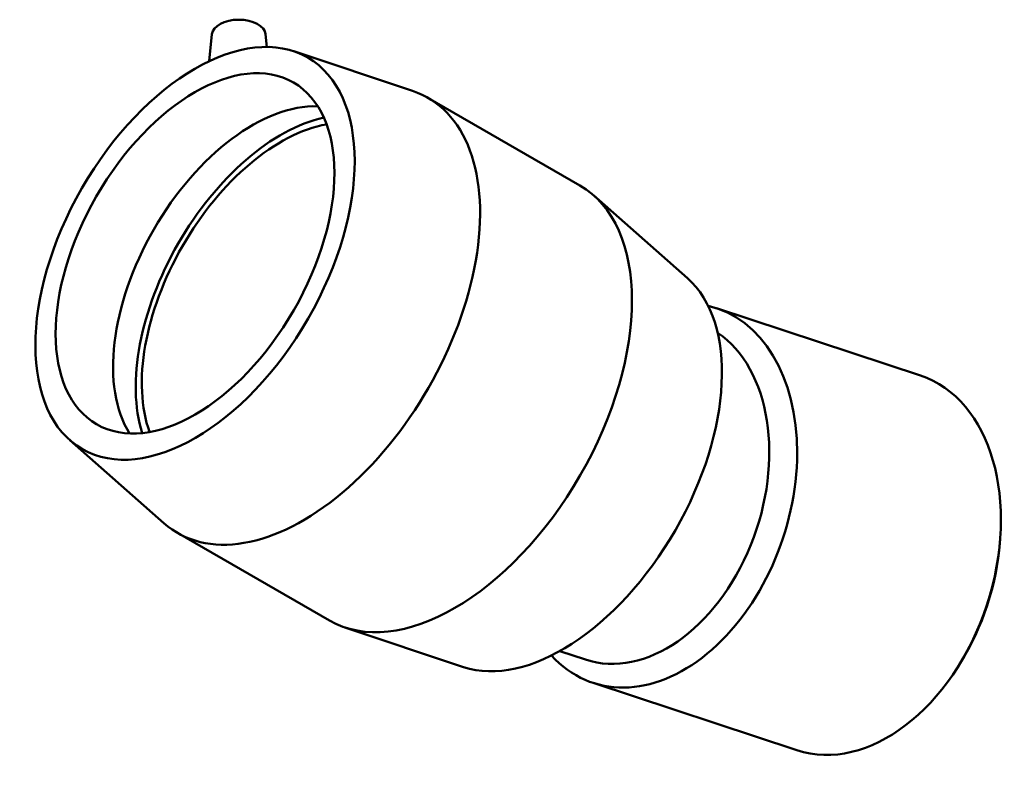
# Model space of a CAD drawing. Header units: millimetres. Extents: x -65 to 1413, y -612 to 1141.
# Tile 6 of 6: x 1138 to 1413, y 933 to 1141. Entities that reach past the tile are written whole.
import ezdxf

# ---------------------------------------------------------------- set-up
doc = ezdxf.new("R2010")
doc.units = ezdxf.units.MM
doc.layers.add('Visible (ANSI)', color=7, linetype='Continuous', lineweight=50)

msp = doc.modelspace()

# ---------------------------------------------------------------- linework, layer by layer
at = {"layer": 'Visible (ANSI)'}
for p, q in [((1191.635, 1136.937), (1190.827, 1129.394)), ((1206.607, 1136.937), (1206.988, 1133.379)), ((1214.465, 1132.182), (1247.577, 1121.136)), ((1251.908, 1119.194), (1294.264, 1094.803)), ((1324.29, 1068.937), (1298.117, 1092.032)), ((1389.303, 1041.771), (1332.449, 1060.539)), ((1152.017, 1023.738), (1178.19, 1000.643)), ((1182.043, 997.872), (1224.399, 973.481)), ((1411.5, 995.17), (1411.575, 996.145)), ((1261.842, 960.494), (1228.73, 971.539)), ((1295.888, 962.562), (1288.69, 964.938)), ((1400.4, 961.544), (1399.879, 960.716)), ((1354.822, 937.315), (1297.968, 956.083))]:
    msp.add_line(p, q, dxfattribs=at)
for major_axis in [(31.439, 54.595), (27.447, 47.662)]:
    msp.add_ellipse((1186.924, 1075.839), major_axis=major_axis, ratio=0.5780931, dxfattribs=at)
for centre, major_axis, ratio, start_param, end_param in [((1199.121, 1136.671), (7.5, 0), 0.5758617, 0.0616641, 3.0799285), ((1216.976, 1058.533), (34.932, 60.661), 0.5780931, 3.0246366, 6.4001414), ((1202.951, 1066.609), (-27.447, -47.662), 0.5780931, 3.4367097, 5.9880683), ((1210.965, 1061.994), (28.649, 49.75), 0.5780931, 0.4860245, 2.6555681), ((1210.965, 1061.994), (27.447, 47.662), 0.5780931, 0.4514578, 2.6901349), ((1259.331, 1034.142), (34.932, 60.661), 0.5780931, 3.1415927, 6.2831853), ((1289.383, 1016.836), (31.439, 54.595), 0.5780931, 3.2585487, 6.1662292), ((1315.209, 1008.311), (-17.241, -52.228), 0.6851888, 5.9192753, 9.4896705), ((1311.404, 1009.567), (-15.517, -47.005), 0.6851888, 0, 2.9517616), ((1372.063, 989.543), (17.241, 52.228), 0.6851888, 3.1415927, 6.2831853), ((1373.999, 988.904), (16.363, 49.569), 0.6851888, 4.3663425, 5.0584354)]:
    msp.add_ellipse(centre, major_axis=major_axis, ratio=ratio, start_param=start_param, end_param=end_param, dxfattribs=at)

doc.saveas('drawing.dxf')
